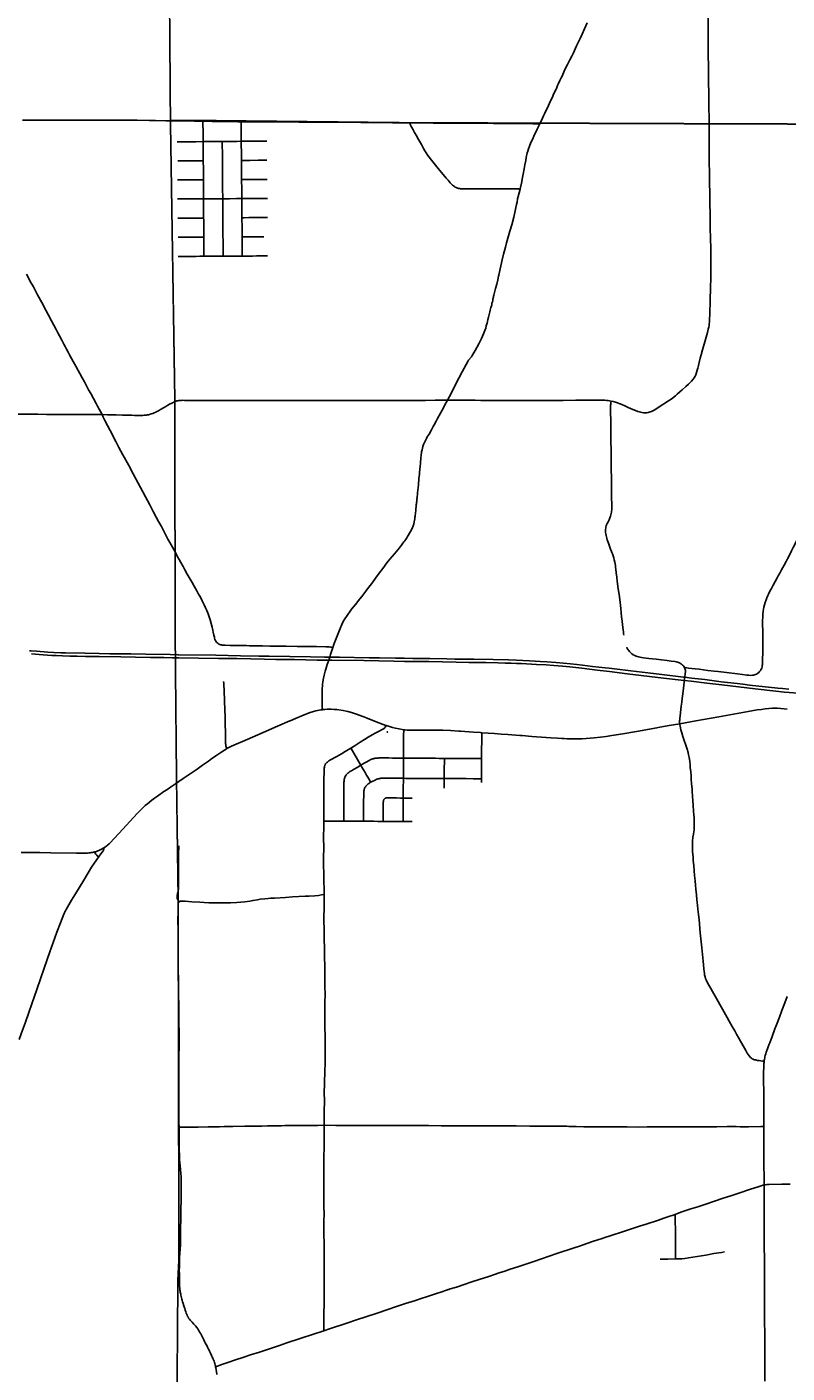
# Model space of a CAD drawing. Header units: feet. Extents: x 2113747 to 2516209, y 960708 to 1356798.
# Tile 74 of 92: x 2296181 to 2310104, y 1172433 to 1197083. Entities that reach past the tile are written whole.
import ezdxf

# ---------------------------------------------------------------- set-up
doc = ezdxf.new("R2010")
doc.units = ezdxf.units.FT
doc.header["$LTSCALE"] = 20
doc.header["$MEASUREMENT"] = 0
doc.linetypes.add('OhDOT_USTN3', pattern=[0.22, 0.165, -0.055])
for name, color, linetype in [('GM_X_City_Street', 251, 'Continuous'), ('GM_X_County_Road', 3, 'Continuous'), ('GM_X_County_Subdivision', 251, 'Continuous'), ('GM_X_Interstate_Location', 251, 'Continuous'), ('GM_X_Interstate_Route', 1, 'Continuous'), ('GM_X_State_Route', 1, 'Continuous'), ('GM_X_Township', 251, 'OhDOT_USTN3'), ('GM_X_Township_Road', 4, 'Continuous'), ('GM_X_Township_Subdivision', 4, 'Continuous'), ('GM_X_Unincorporated_Location', 2, 'Continuous')]:
    doc.layers.add(name, color=color, linetype=linetype)
doc.styles.add('Styledgn030', font='dgn030.shx')

msp = doc.modelspace()

# ---------------------------------------------------------------- linework, layer by layer
at = {"layer": 'GM_X_City_Street', "flags": 128}
for points in [[(2296100, 1195375), (2296204, 1195374), (2296304, 1195374), (2296418, 1195374), (2296617, 1195374), (2296764, 1195374), (2296873, 1195374), (2296976, 1195374), (2297101, 1195375), (2297196, 1195375), (2297472, 1195375), (2297643, 1195375), (2297836, 1195375), (2297971, 1195375), (2298067, 1195374), (2298201, 1195373), (2298420, 1195370), (2298537, 1195369), (2298724, 1195366), (2298853, 1195365), (2298886, 1195364)], [(2297557, 1189983), (2297476, 1190137), (2297450, 1190185), (2297399, 1190278), (2297349, 1190371), (2297312, 1190439), (2297259, 1190536), (2297234, 1190582), (2297191, 1190660), (2297150, 1190734), (2297118, 1190791), (2297075, 1190869), (2297029, 1190954), (2296998, 1191011), (2296963, 1191078), (2296935, 1191129), (2296905, 1191185), (2296880, 1191231), (2296856, 1191276), (2296819, 1191344), (2296776, 1191426), (2296746, 1191482), (2296716, 1191540), (2296672, 1191624), (2296629, 1191704), (2296577, 1191802), (2296532, 1191886), (2296453, 1192039), (2296376, 1192180), (2296299, 1192321), (2296255, 1192403), (2296175, 1192553)], [(2297557, 1189983), (2297658, 1189982), (2297817, 1189978), (2297933, 1189975), (2297999, 1189973), (2298058, 1189972), (2298105, 1189971), (2298154, 1189970), (2298193, 1189969), (2298233, 1189969), (2298279, 1189969), (2298304, 1189970), (2298330, 1189972), (2298352, 1189973), (2298371, 1189976), (2298389, 1189978), (2298408, 1189982), (2298428, 1189987), (2298458, 1189996), (2298486, 1190006), (2298514, 1190018), (2298540, 1190030), (2298561, 1190041), (2298590, 1190056), (2298626, 1190076), (2298680, 1190108), (2298723, 1190134), (2298761, 1190157), (2298795, 1190176), (2298833, 1190196), (2298858, 1190208), (2298882, 1190219), (2298898, 1190225), (2298915, 1190232), (2298916, 1190232)], [(2293908, 1190015), (2293940, 1190014), (2294029, 1190014), (2294258, 1190013), (2294596, 1190010), (2294866, 1190008), (2295017, 1190006), (2295276, 1190003), (2295444, 1190001), (2295656, 1189998), (2295903, 1189995), (2296073, 1189992), (2296379, 1189989), (2296538, 1189988), (2296727, 1189987), (2296881, 1189985), (2297062, 1189984), (2297157, 1189983), (2297557, 1189983)], [(2297557, 1189983), (2297579, 1189939), (2297611, 1189877), (2297658, 1189784), (2297704, 1189694), (2297808, 1189494), (2297867, 1189382), (2297940, 1189245), (2298039, 1189063), (2298129, 1188898), (2298220, 1188730), (2298262, 1188651), (2298306, 1188567), (2298352, 1188480), (2298389, 1188411), (2298432, 1188332), (2298460, 1188280), (2298494, 1188212), (2298547, 1188107), (2298592, 1188024), (2298644, 1187934), (2298707, 1187816), (2298765, 1187706), (2298801, 1187640), (2298847, 1187555), (2298907, 1187445), (2298942, 1187380)], [(2297490, 1181881), (2297483, 1181892), (2297463, 1181916), (2297446, 1181935), (2297426, 1181957), (2297412, 1181974)], [(2297490, 1181881), (2297514, 1181917), (2297576, 1181998), (2297581, 1182006), (2297586, 1182013), (2297589, 1182023), (2297592, 1182031), (2297592, 1182040), (2297591, 1182049)], [(2296042, 1178543), (2296079, 1178647), (2296154, 1178857), (2296216, 1179037), (2296270, 1179192), (2296360, 1179456), (2296497, 1179849), (2296600, 1180144), (2296695, 1180403), (2296732, 1180504), (2296799, 1180679), (2296860, 1180835), (2296869, 1180858), (2296878, 1180877), (2296889, 1180900), (2296900, 1180921), (2296923, 1180963), (2296995, 1181090), (2297087, 1181242), (2297204, 1181428), (2297304, 1181594), (2297367, 1181697), (2297460, 1181837), (2297490, 1181881)]]:
    msp.add_lwpolyline(points, dxfattribs=at)
at = {"layer": 'GM_X_County_Road', "flags": 128}
for points in [[(2305575, 1195307), (2305624, 1195410), (2305645, 1195455), (2305669, 1195505), (2305692, 1195556), (2305715, 1195603), (2305734, 1195645), (2305773, 1195728), (2305794, 1195772), (2305814, 1195817), (2305822, 1195835), (2305834, 1195866), (2305872, 1195945), (2305878, 1195957), (2305902, 1196011), (2305913, 1196034), (2305944, 1196100), (2305967, 1196151), (2305982, 1196183), (2306022, 1196270), (2306054, 1196338), (2306083, 1196397), (2306125, 1196478), (2306159, 1196546), (2306190, 1196610), (2306249, 1196735), (2306323, 1196885), (2306352, 1196948), (2306396, 1197047), (2306442, 1197159)], [(2298886, 1195364), (2298906, 1195364), (2299248, 1195359), (2299379, 1195357), (2299406, 1195356)], [(2299406, 1195356), (2299576, 1195353), (2299668, 1195352), (2299768, 1195351), (2300042, 1195348), (2300106, 1195347)], [(2300106, 1195347), (2300294, 1195346), (2300398, 1195344), (2300493, 1195343), (2300645, 1195343), (2300881, 1195342), (2301159, 1195341), (2301307, 1195340), (2301455, 1195339), (2301596, 1195339), (2301768, 1195338), (2301915, 1195338), (2302108, 1195337), (2302299, 1195335), (2302444, 1195333), (2302647, 1195331), (2302879, 1195328), (2303188, 1195326), (2303196, 1195326)], [(2303196, 1195326), (2303356, 1195325), (2303621, 1195323), (2303828, 1195321), (2304036, 1195320), (2304462, 1195319), (2304727, 1195317), (2304897, 1195316), (2305106, 1195315), (2305448, 1195309), (2305575, 1195307)], [(2305213, 1194110), (2305216, 1194121), (2305237, 1194219), (2305258, 1194323), (2305272, 1194389), (2305290, 1194484), (2305297, 1194524), (2305303, 1194555), (2305317, 1194639), (2305327, 1194691), (2305332, 1194721), (2305338, 1194749), (2305345, 1194778), (2305353, 1194806), (2305367, 1194850), (2305378, 1194881), (2305392, 1194915), (2305406, 1194946), (2305426, 1194993), (2305446, 1195034), (2305468, 1195082), (2305529, 1195209), (2305575, 1195307)], [(2303882, 1190247), (2303919, 1190317), (2304000, 1190470), (2304058, 1190584), (2304091, 1190649), (2304153, 1190768), (2304262, 1190967), (2304270, 1190981), (2304315, 1191033), (2304323, 1191040), (2304339, 1191068), (2304391, 1191158), (2304459, 1191281), (2304506, 1191375), (2304546, 1191461), (2304569, 1191522), (2304584, 1191569), (2304595, 1191610), (2304599, 1191625), (2304608, 1191656), (2304617, 1191691), (2304625, 1191725), (2304628, 1191737), (2304632, 1191752), (2304636, 1191771), (2304641, 1191790), (2304647, 1191815), (2304653, 1191840), (2304659, 1191866), (2304667, 1191894), (2304674, 1191922), (2304680, 1191948), (2304692, 1191977), (2304694, 1191990), (2304697, 1191999), (2304698, 1192020), (2304699, 1192023), (2304704, 1192034), (2304707, 1192043), (2304708, 1192048), (2304711, 1192057), (2304713, 1192062), (2304713, 1192074), (2304713, 1192080), (2304715, 1192090), (2304717, 1192102), (2304721, 1192117), (2304723, 1192123), (2304727, 1192135), (2304730, 1192150), (2304736, 1192172), (2304766, 1192296), (2304786, 1192375), (2304805, 1192451), (2304820, 1192521), (2304824, 1192540), (2304849, 1192655), (2304887, 1192821), (2304910, 1192924), (2304944, 1193051), (2304965, 1193130), (2304989, 1193215), (2305027, 1193340), (2305061, 1193462), (2305098, 1193600), (2305125, 1193714), (2305138, 1193778), (2305148, 1193829), (2305158, 1193874), (2305169, 1193932), (2305179, 1193980), (2305213, 1194110)], [(2301786, 1185718), (2301811, 1185793), (2301868, 1185947), (2301917, 1186069), (2301947, 1186138), (2301976, 1186197), (2302002, 1186243), (2302032, 1186290), (2302128, 1186420), (2302165, 1186466), (2302197, 1186508), (2302280, 1186610), (2302316, 1186656), (2302387, 1186750), (2302403, 1186771), (2302443, 1186823), (2302493, 1186888), (2302509, 1186909), (2302568, 1186991), (2302595, 1187029), (2302657, 1187114), (2302675, 1187137), (2302716, 1187193), (2302755, 1187245), (2302800, 1187302), (2302827, 1187335), (2302912, 1187435), (2303003, 1187547), (2303053, 1187612), (2303087, 1187656), (2303101, 1187674), (2303137, 1187725), (2303146, 1187738), (2303153, 1187750), (2303166, 1187772), (2303191, 1187814), (2303226, 1187873), (2303246, 1187918), (2303251, 1187930), (2303256, 1187945), (2303262, 1187967), (2303266, 1187980), (2303276, 1188021), (2303284, 1188076), (2303286, 1188092), (2303288, 1188108), (2303291, 1188124), (2303293, 1188143), (2303296, 1188166), (2303299, 1188191), (2303302, 1188217), (2303303, 1188233), (2303304, 1188243), (2303307, 1188266), (2303310, 1188295), (2303313, 1188331), (2303316, 1188353), (2303318, 1188376), (2303320, 1188393), (2303320, 1188396), (2303322, 1188418), (2303324, 1188441), (2303326, 1188453), (2303337, 1188554), (2303351, 1188697), (2303361, 1188815), (2303369, 1188893), (2303373, 1188929), (2303377, 1188972), (2303384, 1189050), (2303387, 1189079), (2303390, 1189118), (2303394, 1189174), (2303398, 1189200), (2303402, 1189233), (2303411, 1189301), (2303418, 1189340), (2303426, 1189372), (2303433, 1189401), (2303445, 1189435), (2303456, 1189460), (2303475, 1189498), (2303501, 1189548), (2303515, 1189574), (2303528, 1189600), (2303546, 1189627), (2303591, 1189707), (2303612, 1189744), (2303625, 1189767), (2303642, 1189799), (2303676, 1189862), (2303703, 1189911), (2303756, 1190009), (2303785, 1190064), (2303796, 1190084), (2303824, 1190137), (2303831, 1190149)], [(2303831, 1190149), (2303882, 1190247)], [(2301587, 1184581), (2301588, 1184633), (2301588, 1184695), (2301587, 1184730), (2301589, 1184848), (2301590, 1184902), (2301591, 1184947), (2301596, 1185042), (2301600, 1185088), (2301612, 1185157), (2301625, 1185215), (2301638, 1185262), (2301644, 1185284), (2301651, 1185306), (2301656, 1185325), (2301683, 1185410), (2301693, 1185438), (2301709, 1185487), (2301709, 1185488), (2301727, 1185544), (2301728, 1185544), (2301743, 1185590), (2301750, 1185612), (2301786, 1185718)], [(2309684, 1178144), (2309651, 1178146), (2309624, 1178150), (2309590, 1178154), (2309565, 1178158), (2309545, 1178161), (2309523, 1178166), (2309504, 1178171), (2309482, 1178179), (2309464, 1178188), (2309451, 1178197), (2309433, 1178213), (2309411, 1178240), (2309392, 1178267), (2309375, 1178294), (2309350, 1178339), (2309252, 1178509), (2309219, 1178568), (2309179, 1178638), (2309145, 1178699), (2309100, 1178778), (2309046, 1178874), (2309005, 1178947), (2308923, 1179095), (2308874, 1179184), (2308812, 1179292), (2308763, 1179378), (2308737, 1179422), (2308705, 1179476), (2308654, 1179568), (2308621, 1179634), (2308610, 1179661), (2308602, 1179690), (2308594, 1179725), (2308589, 1179753), (2308585, 1179785), (2308580, 1179834), (2308572, 1179910), (2308565, 1179975), (2308552, 1180095), (2308541, 1180221), (2308515, 1180494), (2308508, 1180572), (2308499, 1180660), (2308491, 1180736), (2308481, 1180831), (2308472, 1180927), (2308464, 1181003), (2308454, 1181096), (2308444, 1181191), (2308434, 1181292), (2308427, 1181366), (2308419, 1181449), (2308411, 1181544), (2308403, 1181628), (2308395, 1181725), (2308387, 1181820), (2308381, 1181881), (2308374, 1181981), (2308371, 1182045), (2308369, 1182102), (2308370, 1182145), (2308371, 1182181), (2308373, 1182198), (2308376, 1182223), (2308379, 1182248), (2308388, 1182301), (2308397, 1182349), (2308400, 1182374), (2308402, 1182403), (2308403, 1182431), (2308404, 1182468), (2308404, 1182505), (2308403, 1182543), (2308400, 1182602), (2308397, 1182658), (2308392, 1182719), (2308384, 1182837), (2308379, 1182908), (2308373, 1183002), (2308367, 1183077), (2308364, 1183126), (2308356, 1183226), (2308350, 1183301), (2308345, 1183364), (2308339, 1183446), (2308332, 1183517), (2308327, 1183572), (2308320, 1183632), (2308315, 1183672), (2308309, 1183705), (2308300, 1183751), (2308292, 1183795), (2308286, 1183818), (2308279, 1183841), (2308266, 1183879), (2308242, 1183947), (2308224, 1184000), (2308195, 1184089), (2308175, 1184155), (2308161, 1184212), (2308146, 1184277), (2308141, 1184301), (2308137, 1184323)], [(2301617, 1182541), (2301619, 1182668), (2301619, 1182753), (2301619, 1182847), (2301619, 1182973), (2301619, 1183075), (2301620, 1183164), (2301621, 1183302), (2301624, 1183443), (2301628, 1183509), (2301630, 1183526), (2301633, 1183544), (2301635, 1183554), (2301638, 1183562), (2301641, 1183571), (2301646, 1183579), (2301653, 1183591)], [(2301624, 1181197), (2301623, 1181262), (2301618, 1181473), (2301617, 1181588), (2301616, 1181723), (2301615, 1181815), (2301615, 1181884), (2301618, 1182041), (2301615, 1182250), (2301617, 1182438), (2301617, 1182541)], [(2301627, 1176970), (2301626, 1176990), (2301626, 1177042), (2301627, 1177206), (2301629, 1177433), (2301628, 1177560), (2301628, 1177616), (2301630, 1177681), (2301632, 1177797), (2301636, 1177915), (2301640, 1178022), (2301641, 1178048), (2301642, 1178097), (2301645, 1178294), (2301645, 1178399), (2301645, 1178539), (2301642, 1178630), (2301638, 1178739), (2301637, 1178873), (2301636, 1178982), (2301636, 1179090), (2301639, 1179234), (2301641, 1179352), (2301639, 1179523), (2301636, 1179779), (2301634, 1180153), (2301627, 1180441), (2301623, 1180573), (2301622, 1180704), (2301622, 1180806), (2301623, 1180923), (2301624, 1181031), (2301624, 1181197)], [(2309684, 1178144), (2309687, 1178162), (2309690, 1178183), (2309694, 1178206), (2309698, 1178226), (2309704, 1178248), (2309713, 1178279), (2309723, 1178308), (2309734, 1178340), (2309745, 1178372), (2309759, 1178409), (2309775, 1178454), (2309786, 1178483), (2309830, 1178598), (2309881, 1178734), (2309910, 1178809), (2309963, 1178948), (2310011, 1179074), (2310063, 1179210), (2310107, 1179328)], [(2309676, 1177481), (2309676, 1177605), (2309675, 1177767), (2309675, 1177870), (2309675, 1177920), (2309675, 1177971), (2309676, 1178006), (2309677, 1178045), (2309678, 1178073), (2309680, 1178099), (2309682, 1178120), (2309684, 1178144)], [(2309678, 1176949), (2309678, 1177145), (2309677, 1177375), (2309676, 1177479), (2309676, 1177481)], [(2301620, 1173208), (2301620, 1173271), (2301622, 1173530), (2301625, 1173694), (2301626, 1173818), (2301626, 1173996), (2301627, 1174068), (2301627, 1174294), (2301628, 1174432), (2301627, 1174547), (2301625, 1174767), (2301624, 1174819), (2301622, 1174967), (2301621, 1175049), (2301621, 1175196), (2301624, 1175369), (2301622, 1175458), (2301622, 1175566), (2301622, 1175661), (2301621, 1175760), (2301620, 1175868), (2301619, 1176006), (2301618, 1176088), (2301617, 1176170), (2301619, 1176328), (2301621, 1176360), (2301622, 1176419), (2301624, 1176540), (2301625, 1176613), (2301628, 1176822), (2301628, 1176852), (2301627, 1176963), (2301627, 1176970)], [(2309683, 1175876), (2309682, 1176004), (2309681, 1176258), (2309680, 1176448), (2309679, 1176752), (2309678, 1176877), (2309678, 1176949)], [(2308055, 1175339), (2308096, 1175354), (2308179, 1175383), (2308344, 1175439), (2308467, 1175479), (2308596, 1175522), (2308772, 1175580), (2308934, 1175635), (2309071, 1175680), (2309221, 1175728), (2309433, 1175798), (2309573, 1175845), (2309631, 1175863), (2309662, 1175871), (2309683, 1175876)], [(2309683, 1175876), (2309705, 1175880), (2309734, 1175884), (2309768, 1175886), (2310008, 1175894), (2310159, 1175895)], [(2309699, 1172283), (2309698, 1172461), (2309697, 1172590), (2309695, 1172750), (2309694, 1172927), (2309694, 1173070), (2309693, 1173466), (2309693, 1173610), (2309692, 1173898), (2309690, 1174151), (2309689, 1174322), (2309688, 1174509), (2309687, 1174772), (2309686, 1174919), (2309685, 1175109), (2309685, 1175232), (2309684, 1175349), (2309684, 1175513), (2309683, 1175745), (2309683, 1175876)], [(2301620, 1173208), (2301723, 1173242), (2302038, 1173347), (2302215, 1173407), (2302576, 1173527), (2302807, 1173603), (2302916, 1173640), (2303115, 1173706), (2303174, 1173726), (2303296, 1173765), (2303402, 1173799), (2303521, 1173838), (2303701, 1173897), (2303745, 1173911), (2303887, 1173958), (2303897, 1173962), (2303909, 1173965), (2303934, 1173973), (2303965, 1173983), (2303974, 1173986), (2304004, 1173995), (2304067, 1174015), (2304188, 1174055), (2304332, 1174102), (2304465, 1174146), (2304639, 1174204), (2304745, 1174239), (2304832, 1174268), (2304936, 1174301), (2305035, 1174334), (2305172, 1174379), (2305303, 1174424), (2305467, 1174479), (2305607, 1174526), (2305887, 1174620), (2306202, 1174724), (2306301, 1174759), (2306372, 1174784), (2306456, 1174812), (2306543, 1174841), (2306637, 1174871), (2306715, 1174896), (2306783, 1174919), (2306848, 1174942), (2306957, 1174978), (2307034, 1175004), (2307109, 1175028), (2307254, 1175072), (2307400, 1175121), (2307525, 1175162), (2307749, 1175236), (2307848, 1175268), (2307920, 1175293), (2308055, 1175339)], [(2299636, 1172546), (2299670, 1172560), (2299734, 1172583), (2299863, 1172627), (2300001, 1172674), (2300134, 1172719), (2300277, 1172765), (2300443, 1172818), (2300533, 1172849), (2300810, 1172940), (2300944, 1172985), (2301184, 1173065), (2301446, 1173150), (2301564, 1173190), (2301620, 1173208)]]:
    msp.add_lwpolyline(points, dxfattribs=at)
at = {"layer": 'GM_X_County_Subdivision', "flags": 128}
for points in [[(2299409, 1194983), (2299408, 1195129), (2299406, 1195345), (2299406, 1195356)], [(2300108, 1194988), (2300107, 1195027), (2300107, 1195138), (2300106, 1195219), (2300106, 1195333), (2300106, 1195347)], [(2298932, 1194980), (2298961, 1194980), (2299063, 1194980), (2299151, 1194981), (2299276, 1194981), (2299409, 1194983)], [(2299409, 1194983), (2299450, 1194984), (2299511, 1194985), (2299642, 1194986), (2299760, 1194985)], [(2299412, 1194632), (2299412, 1194731), (2299411, 1194848), (2299409, 1194934), (2299409, 1194983)], [(2299760, 1194985), (2299847, 1194986), (2299933, 1194987), (2300027, 1194987), (2300108, 1194988)], [(2299769, 1193938), (2299768, 1193984), (2299766, 1194091), (2299765, 1194197), (2299764, 1194299), (2299763, 1194404), (2299761, 1194782), (2299760, 1194907), (2299760, 1194985)], [(2300108, 1194988), (2300154, 1194990), (2300245, 1194991), (2300305, 1194991), (2300397, 1194992), (2300458, 1194993), (2300575, 1194993)], [(2300111, 1194638), (2300110, 1194750), (2300108, 1194957), (2300108, 1194988)], [(2298943, 1194630), (2299053, 1194630), (2299331, 1194632), (2299406, 1194632), (2299412, 1194632)], [(2299413, 1194282), (2299413, 1194324), (2299413, 1194478), (2299412, 1194632)], [(2300111, 1194638), (2300119, 1194638), (2300166, 1194639), (2300264, 1194639), (2300418, 1194641), (2300519, 1194642), (2300576, 1194642)], [(2300114, 1194290), (2300113, 1194362), (2300112, 1194502), (2300111, 1194638)], [(2300114, 1194290), (2300121, 1194290), (2300212, 1194291), (2300379, 1194291), (2300522, 1194291), (2300583, 1194291)], [(2300117, 1193940), (2300116, 1194048), (2300115, 1194150), (2300114, 1194248), (2300114, 1194290)], [(2298942, 1194280), (2298995, 1194281), (2299060, 1194281), (2299230, 1194282), (2299330, 1194282), (2299405, 1194282), (2299413, 1194282)], [(2299415, 1193936), (2299415, 1193975), (2299414, 1194130), (2299413, 1194282)], [(2298939, 1193932), (2299022, 1193932), (2299121, 1193933), (2299285, 1193934), (2299364, 1193935), (2299415, 1193936)], [(2299415, 1193936), (2299466, 1193936), (2299538, 1193936), (2299682, 1193937), (2299769, 1193938)], [(2299418, 1193583), (2299418, 1193647), (2299416, 1193808), (2299415, 1193936)], [(2299769, 1193938), (2299800, 1193938), (2299890, 1193938), (2300018, 1193939), (2300117, 1193940)], [(2299775, 1192887), (2299775, 1192918), (2299774, 1193031), (2299773, 1193141), (2299772, 1193290), (2299770, 1193634), (2299769, 1193865), (2299769, 1193938)], [(2300117, 1193940), (2300165, 1193940), (2300271, 1193940), (2300389, 1193941), (2300519, 1193941), (2300585, 1193942)], [(2300120, 1193590), (2300119, 1193613), (2300119, 1193647), (2300119, 1193713), (2300118, 1193799), (2300118, 1193906), (2300117, 1193940)], [(2298948, 1193581), (2298987, 1193581), (2299060, 1193582), (2299179, 1193582), (2299280, 1193583), (2299380, 1193583), (2299410, 1193583), (2299418, 1193583)], [(2299421, 1193234), (2299421, 1193285), (2299420, 1193371), (2299419, 1193558), (2299418, 1193583)], [(2300120, 1193590), (2300127, 1193590), (2300162, 1193590), (2300244, 1193591), (2300367, 1193592), (2300504, 1193593), (2300589, 1193593)], [(2300123, 1193239), (2300123, 1193285), (2300122, 1193405), (2300120, 1193590)], [(2298949, 1193231), (2298988, 1193231), (2299095, 1193232), (2299193, 1193232), (2299295, 1193233), (2299365, 1193233), (2299421, 1193234)], [(2299423, 1192884), (2299423, 1192891), (2299422, 1193118), (2299421, 1193234)], [(2300123, 1193239), (2300128, 1193239), (2300187, 1193240), (2300279, 1193240), (2300401, 1193241), (2300478, 1193241), (2300519, 1193241)], [(2300125, 1192886), (2300125, 1192903), (2300124, 1193013), (2300123, 1193139), (2300123, 1193239)], [(2298951, 1192879), (2299026, 1192879), (2299158, 1192881), (2299279, 1192882), (2299351, 1192883), (2299423, 1192884)], [(2299423, 1192884), (2299490, 1192884), (2299701, 1192886), (2299775, 1192887)], [(2299775, 1192887), (2299825, 1192887), (2299927, 1192887), (2300059, 1192886), (2300125, 1192886)], [(2300125, 1192886), (2300167, 1192887), (2300235, 1192887), (2300315, 1192888), (2300389, 1192889), (2300454, 1192890), (2300517, 1192891), (2300587, 1192891)]]:
    msp.add_lwpolyline(points, dxfattribs=at)
at = {"layer": 'GM_X_Interstate_Route', "flags": 128}
for points in [[(2296228, 1185660), (2296258, 1185657), (2296355, 1185650), (2296564, 1185635), (2296676, 1185628), (2296801, 1185622), (2296889, 1185621), (2297241, 1185615), (2297506, 1185610), (2297703, 1185606), (2298085, 1185601), (2298362, 1185596), (2298808, 1185590), (2298943, 1185588), (2298955, 1185588), (2299641, 1185576), (2300095, 1185569), (2300432, 1185563), (2300618, 1185560), (2301376, 1185549), (2301633, 1185545), (2301728, 1185544), (2301908, 1185541), (2302450, 1185533), (2302637, 1185530), (2302932, 1185525), (2303092, 1185523), (2303251, 1185520), (2303558, 1185515), (2303875, 1185510), (2304018, 1185508), (2304369, 1185503), (2304718, 1185497), (2305003, 1185491), (2305146, 1185487), (2305267, 1185481), (2305386, 1185476), (2305488, 1185469), (2305582, 1185464), (2305702, 1185456), (2305867, 1185443), (2306009, 1185431), (2306137, 1185419), (2306251, 1185407), (2306358, 1185395), (2306542, 1185374), (2306774, 1185346), (2306848, 1185338), (2306944, 1185326), (2307244, 1185291), (2307553, 1185255), (2307808, 1185223), (2308205, 1185177), (2308230, 1185174), (2308354, 1185160), (2308595, 1185131), (2308899, 1185093), (2309192, 1185058), (2309295, 1185045), (2309414, 1185031), (2309584, 1185011), (2309764, 1184992), (2309934, 1184974), (2310023, 1184966), (2310137, 1184955)], [(2296265, 1185601), (2296480, 1185586), (2296639, 1185575), (2296718, 1185571), (2296833, 1185567), (2296968, 1185561), (2297102, 1185558), (2297257, 1185555), (2297384, 1185554), (2297502, 1185552), (2297903, 1185547), (2298169, 1185542), (2298445, 1185538), (2298690, 1185534), (2298839, 1185532), (2298955, 1185530)], [(2298955, 1185530), (2299322, 1185524), (2299688, 1185519), (2300024, 1185515), (2300282, 1185510), (2300530, 1185505), (2300738, 1185502), (2301082, 1185497), (2301290, 1185494), (2301497, 1185490), (2301709, 1185487), (2301763, 1185487), (2302351, 1185479), (2302904, 1185467), (2303096, 1185465), (2303350, 1185462), (2303542, 1185460), (2304046, 1185451), (2304278, 1185447), (2304587, 1185442), (2304809, 1185439), (2304941, 1185435), (2305053, 1185432), (2305146, 1185429), (2305241, 1185425), (2305515, 1185410), (2305693, 1185399), (2305832, 1185388), (2305988, 1185376), (2306128, 1185364), (2306344, 1185342), (2306623, 1185307), (2306854, 1185281), (2307178, 1185240), (2307841, 1185160), (2308222, 1185115), (2308347, 1185100), (2308637, 1185066), (2308906, 1185035), (2309521, 1184962), (2309898, 1184921), (2310055, 1184904), (2310308, 1184885)]]:
    msp.add_lwpolyline(points, dxfattribs=at)
at = {"layer": 'GM_X_State_Route', "flags": 128}
for points in [[(2299046, 1183321), (2299134, 1183380), (2299297, 1183492), (2299399, 1183563), (2299509, 1183641), (2299538, 1183661), (2299570, 1183684), (2299597, 1183703), (2299640, 1183733), (2299694, 1183771), (2299750, 1183810), (2299800, 1183842), (2299828, 1183859), (2299845, 1183868), (2299866, 1183880), (2299928, 1183910), (2300214, 1184035), (2300506, 1184160), (2300771, 1184277), (2300996, 1184375), (2301000, 1184377), (2301101, 1184422), (2301216, 1184470), (2301287, 1184497), (2301371, 1184527), (2301429, 1184545), (2301476, 1184558), (2301532, 1184571), (2301569, 1184578), (2301587, 1184581), (2301601, 1184583), (2301640, 1184586), (2301683, 1184588), (2301752, 1184588), (2301806, 1184587), (2301855, 1184585), (2301893, 1184580), (2301971, 1184566), (2302026, 1184554), (2302058, 1184546), (2302124, 1184527), (2302202, 1184502), (2302351, 1184448), (2302415, 1184424), (2302580, 1184360), (2302755, 1184294), (2302762, 1184291), (2302820, 1184272), (2302876, 1184255), (2302930, 1184241), (2302998, 1184227), (2303056, 1184217), (2303082, 1184214), (2303108, 1184211), (2303143, 1184207), (2303195, 1184205), (2303274, 1184204), (2303353, 1184206), (2303533, 1184208), (2303563, 1184207), (2303648, 1184207), (2303756, 1184206), (2303802, 1184204), (2303937, 1184198), (2304094, 1184189), (2304121, 1184187), (2304363, 1184170), (2304487, 1184162), (2304515, 1184159), (2304746, 1184143), (2304867, 1184135), (2304987, 1184126), (2305208, 1184108), (2305252, 1184105), (2305432, 1184089), (2305692, 1184070), (2305776, 1184065), (2305900, 1184058), (2305979, 1184054), (2306022, 1184051), (2306077, 1184049), (2306126, 1184047), (2306241, 1184045), (2306310, 1184046), (2306352, 1184047), (2306427, 1184052), (2306568, 1184065), (2306685, 1184076), (2306792, 1184090), (2306893, 1184106), (2307097, 1184140), (2307349, 1184184), (2307716, 1184249), (2307772, 1184259), (2307943, 1184290), (2308137, 1184323), (2308435, 1184376), (2308852, 1184449), (2309391, 1184545), (2309558, 1184575), (2309633, 1184587), (2309701, 1184595), (2309770, 1184602), (2309839, 1184606), (2309888, 1184607), (2309931, 1184606), (2309990, 1184602), (2310049, 1184596), (2310108, 1184588)], [(2296076, 1181966), (2296420, 1181964), (2296620, 1181961), (2297089, 1181954), (2297190, 1181953), (2297266, 1181954), (2297291, 1181955), (2297318, 1181957), (2297342, 1181960), (2297361, 1181963), (2297381, 1181966), (2297400, 1181971), (2297412, 1181974), (2297418, 1181975), (2297436, 1181980), (2297453, 1181985), (2297467, 1181991), (2297483, 1181997), (2297497, 1182004), (2297562, 1182035), (2297591, 1182049), (2297622, 1182072), (2297643, 1182087), (2297660, 1182102), (2297686, 1182126), (2297704, 1182144), (2297938, 1182394), (2298203, 1182680), (2298285, 1182765), (2298321, 1182800), (2298350, 1182826), (2298387, 1182858), (2298469, 1182924), (2298517, 1182960), (2298573, 1183000), (2298692, 1183082), (2298741, 1183115), (2298809, 1183161), (2298904, 1183225), (2298963, 1183264)], [(2298963, 1183264), (2299046, 1183321)]]:
    msp.add_lwpolyline(points, dxfattribs=at)
at = {"layer": 'GM_X_Township', "flags": 128}
for points in [[(2298613, 1221605), (2299175, 1221609), (2303374, 1221676), (2308426, 1221766), (2313088, 1221841), (2315600, 1221874), (2319071, 1221920), (2326584, 1222061), (2327982, 1222076), (2327993, 1220659), (2328082, 1214984), (2328088, 1208595), (2328116, 1204996), (2328164, 1198937), (2328172, 1197915), (2328175, 1195267), (2323786, 1195265), (2322464, 1195265), (2318542, 1195278), (2313388, 1195295), (2308630, 1195310), (2305509, 1195321), (2303165, 1195328), (2300042, 1195362), (2299324, 1195370), (2298810, 1195371), (2298781, 1199199), (2298741, 1204470), (2298731, 1210552), (2298731, 1210570), (2298734, 1210676), (2298677, 1215520), (2298674, 1215932), (2298639, 1217955), (2298613, 1221605)], [(2298810, 1195371), (2299324, 1195370), (2300042, 1195362), (2303165, 1195328), (2305509, 1195321), (2308630, 1195310), (2313388, 1195295), (2318542, 1195278), (2322464, 1195265), (2323786, 1195265), (2328175, 1195267), (2328208, 1193015), (2328270, 1188810), (2328244, 1184236), (2328256, 1182375), (2328360, 1174455), (2328407, 1169148), (2328408, 1168989), (2328233, 1168990), (2325683, 1169008), (2325637, 1169002), (2325525, 1169000), (2322515, 1168974), (2318230, 1168931), (2313731, 1168875), (2311770, 1168875), (2309530, 1168867), (2299914, 1168806), (2299326, 1168799), (2298939, 1168800), (2298913, 1169575), (2298946, 1174138), (2298965, 1174519), (2298960, 1176942), (2298952, 1181068), (2298922, 1183254), (2298900, 1185554), (2298894, 1187465), (2298891, 1190227), (2298810, 1195371)]]:
    msp.add_lwpolyline(points, dxfattribs=at)
at = {"layer": 'GM_X_Township_Road', "flags": 128}
for points in [[(2308675, 1195310), (2308675, 1195363), (2308675, 1195447), (2308673, 1195569), (2308670, 1195767), (2308669, 1195876), (2308666, 1196063), (2308663, 1196336), (2308660, 1196595), (2308658, 1196736), (2308657, 1196852), (2308657, 1197002), (2308656, 1197177), (2308655, 1197350), (2308654, 1197477), (2308653, 1197602), (2308652, 1197754), (2308651, 1197874), (2308649, 1198009), (2308649, 1198157), (2308647, 1198373), (2308647, 1198465), (2308645, 1198666), (2308645, 1198677)], [(2303196, 1195326), (2303199, 1195314), (2303203, 1195301), (2303209, 1195285), (2303215, 1195270), (2303231, 1195240), (2303253, 1195199), (2303280, 1195149), (2303309, 1195098), (2303354, 1195021), (2303407, 1194927), (2303426, 1194894), (2303446, 1194858), (2303471, 1194816), (2303496, 1194776), (2303524, 1194730), (2303548, 1194697), (2303589, 1194644), (2303640, 1194579), (2303687, 1194521), (2303768, 1194421), (2303805, 1194378), (2303858, 1194316), (2303894, 1194274), (2303936, 1194225), (2303964, 1194198), (2303979, 1194184), (2303996, 1194171), (2304013, 1194159), (2304027, 1194151), (2304043, 1194143), (2304054, 1194138), (2304065, 1194133), (2304075, 1194129), (2304086, 1194126), (2304097, 1194123), (2304110, 1194122), (2304121, 1194121), (2304141, 1194120), (2304177, 1194119), (2304209, 1194119), (2304235, 1194118), (2304310, 1194117), (2304400, 1194116), (2304506, 1194116), (2304572, 1194116), (2304678, 1194116), (2304763, 1194116), (2304923, 1194116), (2304986, 1194116), (2305171, 1194116), (2305185, 1194116), (2305198, 1194114), (2305206, 1194112), (2305213, 1194110)], [(2308676, 1195226), (2308675, 1195310)], [(2306883, 1190232), (2306919, 1190223), (2306959, 1190212), (2306996, 1190200), (2307031, 1190187), (2307078, 1190168), (2307134, 1190143), (2307193, 1190117), (2307279, 1190079), (2307329, 1190058), (2307371, 1190043), (2307401, 1190034), (2307425, 1190028), (2307451, 1190022), (2307476, 1190019), (2307497, 1190017), (2307517, 1190017), (2307536, 1190019), (2307557, 1190022), (2307576, 1190026), (2307598, 1190033), (2307621, 1190043), (2307646, 1190055), (2307680, 1190074), (2307742, 1190112), (2307931, 1190234), (2307964, 1190257), (2308004, 1190286), (2308059, 1190330), (2308092, 1190359), (2308141, 1190401), (2308181, 1190437), (2308247, 1190498), (2308299, 1190544), (2308351, 1190596), (2308383, 1190635), (2308401, 1190660), (2308418, 1190687), (2308430, 1190713), (2308446, 1190757), (2308458, 1190799), (2308467, 1190837), (2308479, 1190882), (2308493, 1190939), (2308513, 1191016), (2308530, 1191078), (2308555, 1191168), (2308597, 1191314), (2308621, 1191399), (2308646, 1191490), (2308661, 1191547), (2308669, 1191586), (2308676, 1191624), (2308679, 1191649), (2308682, 1191680), (2308684, 1191736), (2308687, 1191810), (2308690, 1191895), (2308693, 1192008), (2308696, 1192118), (2308701, 1192266), (2308704, 1192348), (2308706, 1192443), (2308707, 1192508), (2308709, 1192587), (2308710, 1192655), (2308709, 1192790), (2308707, 1192911), (2308705, 1193023), (2308702, 1193206), (2308698, 1193404), (2308697, 1193484), (2308694, 1193658), (2308690, 1193850), (2308688, 1193951), (2308684, 1194314), (2308683, 1194432), (2308680, 1194590), (2308679, 1194764), (2308677, 1194923), (2308676, 1195035), (2308676, 1195139), (2308676, 1195226)], [(2298916, 1190232), (2298928, 1190235), (2298945, 1190239), (2298961, 1190241), (2298972, 1190243), (2298989, 1190244), (2299012, 1190245), (2299039, 1190246), (2299069, 1190245), (2299131, 1190244), (2299196, 1190244), (2299312, 1190243), (2299418, 1190242), (2299569, 1190242), (2299745, 1190242), (2299820, 1190242), (2299981, 1190243), (2300101, 1190244), (2300268, 1190244), (2300383, 1190244), (2300548, 1190245), (2300691, 1190245), (2300793, 1190245), (2300902, 1190244), (2301029, 1190244), (2301134, 1190243), (2301291, 1190243), (2301474, 1190242), (2301603, 1190242), (2301785, 1190242), (2301892, 1190243), (2301935, 1190243), (2302102, 1190243), (2302207, 1190243), (2302410, 1190243), (2302524, 1190243), (2302623, 1190243), (2302724, 1190243), (2302794, 1190243), (2302911, 1190243), (2303068, 1190244), (2303157, 1190244), (2303315, 1190245), (2303386, 1190245), (2303480, 1190245), (2303660, 1190246), (2303819, 1190246), (2303882, 1190247)], [(2303882, 1190247), (2303942, 1190249), (2304056, 1190249), (2304264, 1190247), (2304392, 1190246), (2304495, 1190245), (2304617, 1190245), (2304726, 1190244)], [(2304726, 1190244), (2304737, 1190244), (2304885, 1190244), (2305136, 1190244), (2305315, 1190245), (2305417, 1190245), (2305544, 1190245), (2305662, 1190245), (2305849, 1190245), (2306000, 1190245), (2306236, 1190246), (2306437, 1190248), (2306602, 1190249), (2306662, 1190248), (2306698, 1190248), (2306735, 1190248), (2306767, 1190247), (2306797, 1190245), (2306827, 1190241), (2306850, 1190238), (2306883, 1190232)], [(2307115, 1185945), (2307111, 1185971), (2307107, 1186004), (2307102, 1186044), (2307091, 1186132), (2307083, 1186203), (2307074, 1186281), (2307065, 1186359), (2307057, 1186433), (2307051, 1186489), (2307044, 1186549), (2307026, 1186688), (2307012, 1186794), (2306993, 1186934), (2306984, 1187008), (2306975, 1187085), (2306968, 1187152), (2306964, 1187184), (2306960, 1187219), (2306954, 1187251), (2306948, 1187282), (2306939, 1187324), (2306930, 1187360), (2306920, 1187395), (2306907, 1187432), (2306897, 1187460), (2306890, 1187480), (2306872, 1187523), (2306831, 1187632), (2306810, 1187692), (2306801, 1187723), (2306795, 1187745), (2306789, 1187770), (2306784, 1187803), (2306781, 1187825), (2306780, 1187850), (2306781, 1187881), (2306783, 1187907), (2306786, 1187925), (2306791, 1187947), (2306797, 1187965), (2306810, 1187993), (2306826, 1188022), (2306843, 1188059), (2306859, 1188095), (2306870, 1188125), (2306877, 1188146), (2306884, 1188173), (2306888, 1188197), (2306890, 1188217), (2306892, 1188239), (2306892, 1188260), (2306892, 1188299), (2306892, 1188334), (2306890, 1188474), (2306889, 1188556), (2306886, 1188743), (2306886, 1188843), (2306885, 1188958), (2306884, 1189111), (2306883, 1189186), (2306881, 1189343), (2306879, 1189484), (2306877, 1189582), (2306876, 1189686), (2306873, 1189877), (2306869, 1190029), (2306869, 1190075), (2306869, 1190105), (2306870, 1190137), (2306871, 1190159), (2306873, 1190177), (2306878, 1190204), (2306883, 1190232)], [(2309804, 1186780), (2309816, 1186802), (2309848, 1186861), (2309884, 1186926), (2309924, 1186997), (2309942, 1187030), (2309969, 1187078), (2310004, 1187141), (2310051, 1187225), (2310088, 1187294), (2310114, 1187342), (2310141, 1187396), (2310186, 1187488), (2310216, 1187548), (2310250, 1187618), (2310296, 1187710), (2310335, 1187786), (2310382, 1187875), (2310384, 1187881)], [(2298942, 1187380), (2298970, 1187329)], [(2298970, 1187329), (2299000, 1187275), (2299041, 1187201), (2299074, 1187142), (2299118, 1187063), (2299205, 1186908), (2299242, 1186843), (2299291, 1186758), (2299326, 1186696), (2299359, 1186639), (2299393, 1186574), (2299429, 1186501), (2299455, 1186443), (2299476, 1186394), (2299499, 1186336), (2299519, 1186281), (2299538, 1186225), (2299557, 1186159), (2299574, 1186094), (2299587, 1186036), (2299595, 1186001), (2299604, 1185947), (2299614, 1185907), (2299618, 1185889), (2299625, 1185867), (2299634, 1185849), (2299643, 1185834), (2299654, 1185820), (2299668, 1185804), (2299685, 1185790), (2299699, 1185781), (2299717, 1185774), (2299733, 1185768), (2299745, 1185766), (2299756, 1185764), (2299767, 1185762), (2299783, 1185762), (2299813, 1185761), (2299903, 1185759), (2300054, 1185756), (2300202, 1185753), (2300261, 1185752)], [(2308224, 1185353), (2308239, 1185351), (2308300, 1185343), (2308420, 1185329), (2308493, 1185320), (2308650, 1185301), (2308771, 1185286), (2308841, 1185278), (2308994, 1185260), (2309198, 1185235), (2309288, 1185224), (2309365, 1185215), (2309405, 1185211), (2309439, 1185209), (2309470, 1185211), (2309487, 1185212), (2309506, 1185217), (2309524, 1185223), (2309543, 1185232), (2309560, 1185243), (2309585, 1185263), (2309601, 1185281), (2309616, 1185300), (2309628, 1185321), (2309639, 1185342), (2309646, 1185365), (2309650, 1185388), (2309653, 1185407), (2309654, 1185433), (2309656, 1185463), (2309656, 1185522), (2309658, 1185605), (2309658, 1185681), (2309658, 1185734), (2309658, 1185863), (2309657, 1185992), (2309655, 1186172), (2309655, 1186227), (2309657, 1186263), (2309662, 1186332), (2309667, 1186382), (2309672, 1186420), (2309679, 1186456), (2309689, 1186499), (2309703, 1186546), (2309719, 1186593), (2309733, 1186629), (2309750, 1186669), (2309763, 1186697), (2309782, 1186738), (2309804, 1186780)], [(2300261, 1185752), (2300351, 1185751), (2300495, 1185748), (2300633, 1185746), (2300787, 1185744), (2300928, 1185742), (2301133, 1185739), (2301326, 1185736), (2301483, 1185735), (2301656, 1185732), (2301696, 1185732), (2301719, 1185731), (2301741, 1185728), (2301760, 1185724), (2301786, 1185718)], [(2308224, 1185353), (2308215, 1185369), (2308204, 1185384), (2308190, 1185398), (2308172, 1185415), (2308151, 1185428), (2308133, 1185438), (2308117, 1185446), (2308096, 1185453), (2308074, 1185458), (2308047, 1185463), (2307981, 1185472), (2307905, 1185481), (2307804, 1185493), (2307709, 1185504), (2307638, 1185513), (2307573, 1185520), (2307522, 1185525), (2307476, 1185531), (2307438, 1185536), (2307412, 1185540), (2307386, 1185546), (2307358, 1185555), (2307338, 1185562), (2307317, 1185570), (2307286, 1185588), (2307259, 1185606), (2307237, 1185625), (2307219, 1185644), (2307203, 1185663), (2307193, 1185678), (2307178, 1185703), (2307167, 1185725)], [(2308137, 1184323), (2308136, 1184355), (2308136, 1184376), (2308137, 1184394), (2308141, 1184429), (2308145, 1184461), (2308153, 1184530), (2308166, 1184648), (2308175, 1184721), (2308182, 1184784), (2308192, 1184868), (2308205, 1184977), (2308219, 1185086), (2308222, 1185115), (2308229, 1185169), (2308230, 1185174), (2308237, 1185236), (2308241, 1185278), (2308241, 1185298), (2308238, 1185317), (2308233, 1185334), (2308225, 1185351), (2308224, 1185353)], [(2299845, 1183868), (2299839, 1183882), (2299831, 1183898), (2299827, 1183913), (2299824, 1183928), (2299822, 1183945), (2299821, 1183964), (2299821, 1183986), (2299821, 1184008), (2299820, 1184032), (2299819, 1184061), (2299818, 1184089), (2299817, 1184122), (2299816, 1184197), (2299814, 1184277), (2299812, 1184355), (2299811, 1184423), (2299810, 1184475), (2299808, 1184551), (2299806, 1184607), (2299803, 1184714), (2299802, 1184763), (2299800, 1184809), (2299797, 1184866), (2299795, 1184913), (2299792, 1184968), (2299790, 1184997), (2299788, 1185031), (2299785, 1185066), (2299782, 1185097)], [(2302116, 1183879), (2302174, 1183915), (2302288, 1183986), (2302363, 1184034), (2302432, 1184077), (2302503, 1184118), (2302569, 1184155), (2302633, 1184189), (2302677, 1184212), (2302712, 1184232), (2302723, 1184239), (2302733, 1184248), (2302740, 1184257), (2302745, 1184263), (2302754, 1184279), (2302762, 1184291)], [(2301653, 1183591), (2301662, 1183602), (2301673, 1183612), (2301686, 1183622), (2301698, 1183632), (2301714, 1183643), (2301732, 1183654), (2301857, 1183723), (2301944, 1183774), (2302009, 1183813), (2302116, 1183879)], [(2298972, 1181064), (2298965, 1181073), (2298956, 1181083), (2298951, 1181090), (2298947, 1181098), (2298943, 1181106), (2298941, 1181112), (2298936, 1181125), (2298934, 1181134), (2298933, 1181142), (2298933, 1181149), (2298933, 1181155), (2298935, 1181171), (2298936, 1181187), (2298938, 1181197), (2298940, 1181212), (2298944, 1181233), (2298949, 1181260), (2298952, 1181273), (2298954, 1181284), (2298956, 1181300), (2298958, 1181315), (2298959, 1181333), (2298960, 1181359), (2298960, 1181393), (2298960, 1181425), (2298960, 1181540), (2298959, 1181636), (2298959, 1181684), (2298959, 1181744), (2298960, 1181907), (2298960, 1181956), (2298960, 1181992), (2298961, 1182035), (2298962, 1182087)], [(2298967, 1176937), (2298965, 1177013), (2298964, 1177098), (2298964, 1177225), (2298964, 1177284), (2298964, 1177375), (2298963, 1177448), (2298963, 1177498), (2298962, 1177634), (2298962, 1177736), (2298963, 1177874), (2298964, 1177996), (2298964, 1178045), (2298965, 1178137), (2298965, 1178218), (2298966, 1178270), (2298967, 1178384), (2298968, 1178499), (2298968, 1178571), (2298968, 1178696), (2298966, 1178823), (2298965, 1178865), (2298965, 1178969), (2298964, 1179043), (2298964, 1179103), (2298963, 1179142), (2298962, 1179200), (2298959, 1179317), (2298958, 1179389), (2298957, 1179455), (2298955, 1179568), (2298954, 1179654), (2298953, 1179749), (2298953, 1179873), (2298952, 1179929), (2298949, 1180313), (2298949, 1180416), (2298949, 1180515), (2298948, 1180754), (2298949, 1180849), (2298950, 1180954), (2298950, 1181001), (2298950, 1181017), (2298951, 1181025), (2298951, 1181031), (2298953, 1181037), (2298955, 1181044), (2298957, 1181049), (2298959, 1181052), (2298962, 1181055), (2298966, 1181059), (2298969, 1181062), (2298972, 1181064)], [(2298972, 1181064), (2298981, 1181069), (2298988, 1181072), (2298994, 1181073), (2299001, 1181075), (2299002, 1181075)], [(2299002, 1181075), (2299008, 1181075), (2299016, 1181076), (2299024, 1181076), (2299051, 1181075), (2299079, 1181074), (2299203, 1181065), (2299347, 1181054), (2299426, 1181049), (2299511, 1181046), (2299662, 1181044), (2299836, 1181043), (2299912, 1181044), (2300027, 1181049), (2300102, 1181055), (2300171, 1181062), (2300265, 1181077), (2300323, 1181087), (2300404, 1181100), (2300456, 1181108), (2300540, 1181118), (2300599, 1181123), (2300644, 1181127), (2300716, 1181131), (2300919, 1181144), (2301044, 1181151), (2301280, 1181164), (2301348, 1181168), (2301455, 1181175), (2301520, 1181181), (2301579, 1181190), (2301624, 1181197)], [(2298967, 1176937), (2299118, 1176938), (2299239, 1176938), (2299318, 1176939), (2299498, 1176942), (2299626, 1176944), (2299708, 1176945), (2299797, 1176948), (2299954, 1176949), (2300171, 1176952), (2300236, 1176952), (2300417, 1176956), (2300482, 1176957), (2300587, 1176959), (2300643, 1176961), (2300751, 1176961), (2300846, 1176963), (2300908, 1176965), (2301016, 1176965), (2301112, 1176965), (2301315, 1176966), (2301443, 1176967), (2301508, 1176969), (2301627, 1176970)], [(2298986, 1173938), (2298984, 1173955), (2298983, 1173973), (2298981, 1173990), (2298979, 1174021), (2298978, 1174053), (2298976, 1174097), (2298975, 1174122), (2298974, 1174163), (2298974, 1174197), (2298973, 1174231), (2298973, 1174262), (2298972, 1174297), (2298972, 1174324), (2298973, 1174367), (2298973, 1174429), (2298974, 1174475), (2298976, 1174522), (2298978, 1174566), (2298981, 1174604), (2298984, 1174648), (2298988, 1174689), (2298990, 1174720), (2298992, 1174758), (2298993, 1174789), (2298994, 1174815), (2298994, 1174845), (2298993, 1174872), (2298993, 1174902), (2298992, 1174923), (2298992, 1174955), (2298992, 1174975), (2298993, 1175017), (2298994, 1175069), (2298996, 1175143), (2298998, 1175197), (2298999, 1175247), (2299000, 1175307), (2299001, 1175366), (2299002, 1175426), (2299003, 1175480), (2299004, 1175559), (2299004, 1175633), (2299006, 1175755), (2299007, 1175807), (2299008, 1175879), (2299008, 1175915), (2299008, 1175956), (2299007, 1175996), (2299005, 1176025), (2299000, 1176087), (2298993, 1176163), (2298981, 1176292), (2298978, 1176330), (2298976, 1176358), (2298975, 1176388), (2298973, 1176445), (2298972, 1176490), (2298971, 1176551), (2298970, 1176628), (2298968, 1176730), (2298967, 1176809), (2298967, 1176937)], [(2301627, 1176970), (2301645, 1176971), (2301839, 1176969), (2301976, 1176969), (2302035, 1176969), (2302189, 1176969), (2302317, 1176969), (2302517, 1176968), (2302595, 1176968), (2302667, 1176967), (2302782, 1176968), (2302920, 1176967), (2303090, 1176967), (2303268, 1176968), (2303376, 1176966), (2303537, 1176964), (2303766, 1176961), (2303894, 1176962), (2304078, 1176962), (2304206, 1176961), (2304482, 1176960), (2304669, 1176961), (2305145, 1176959), (2305394, 1176956), (2305631, 1176954), (2305745, 1176953), (2305962, 1176953), (2306073, 1176952), (2306106, 1176951), (2306244, 1176947), (2306382, 1176945), (2306529, 1176943), (2306669, 1176942), (2306844, 1176943), (2307004, 1176943), (2307178, 1176941), (2307375, 1176939), (2307539, 1176941), (2307704, 1176940), (2307877, 1176940), (2308052, 1176943), (2308228, 1176943), (2308465, 1176943), (2308654, 1176944), (2308818, 1176943), (2309006, 1176946), (2309174, 1176946), (2309243, 1176945), (2309301, 1176945), (2309400, 1176945), (2309624, 1176948), (2309678, 1176949)], [(2308060, 1174523), (2308060, 1174564), (2308059, 1174590), (2308059, 1174842), (2308058, 1175043), (2308057, 1175226), (2308055, 1175339)], [(2308060, 1174523), (2308103, 1174524), (2308176, 1174526), (2308231, 1174531), (2308296, 1174541), (2308613, 1174595), (2308765, 1174621), (2308901, 1174643), (2308960, 1174653)], [(2307778, 1174518), (2307923, 1174521), (2308060, 1174523)], [(2299048, 1173687), (2299041, 1173710), (2299033, 1173740), (2299025, 1173768), (2299019, 1173788), (2299014, 1173809), (2299008, 1173833), (2299002, 1173857), (2298998, 1173876), (2298992, 1173899), (2298990, 1173915), (2298986, 1173938)], [(2299636, 1172546), (2299633, 1172564), (2299628, 1172585), (2299622, 1172606), (2299615, 1172629), (2299608, 1172652), (2299599, 1172675), (2299587, 1172703), (2299576, 1172728), (2299564, 1172755), (2299545, 1172796), (2299527, 1172834), (2299518, 1172854), (2299508, 1172873), (2299491, 1172905), (2299474, 1172936), (2299462, 1172958), (2299447, 1172988), (2299436, 1173011), (2299420, 1173042), (2299401, 1173080), (2299382, 1173117), (2299364, 1173151), (2299350, 1173179), (2299338, 1173201), (2299327, 1173218), (2299309, 1173246), (2299294, 1173267), (2299268, 1173296), (2299237, 1173329), (2299206, 1173365), (2299177, 1173398), (2299158, 1173422), (2299143, 1173441), (2299132, 1173460), (2299125, 1173472), (2299114, 1173493), (2299108, 1173508), (2299099, 1173531), (2299091, 1173554), (2299081, 1173583), (2299071, 1173615), (2299062, 1173646), (2299050, 1173681), (2299048, 1173687)], [(2299661, 1172405), (2299651, 1172465), (2299639, 1172528), (2299636, 1172546)]]:
    msp.add_lwpolyline(points, dxfattribs=at)
at = {"layer": 'GM_X_Township_Subdivision', "flags": 128}
for points in [[(2303078, 1183693), (2303079, 1183719), (2303080, 1183821), (2303080, 1183941), (2303081, 1184044), (2303081, 1184122), (2303082, 1184202), (2303082, 1184214)], [(2304508, 1183684), (2304508, 1183802), (2304509, 1183862), (2304511, 1183992), (2304511, 1184053), (2304512, 1184084), (2304512, 1184105), (2304514, 1184127), (2304514, 1184146), (2304515, 1184159)], [(2302295, 1183563), (2302284, 1183582), (2302122, 1183867), (2302116, 1183879)], [(2302295, 1183563), (2302316, 1183575), (2302358, 1183599), (2302396, 1183620), (2302451, 1183652), (2302467, 1183660), (2302483, 1183668), (2302496, 1183673), (2302509, 1183678), (2302521, 1183682), (2302535, 1183686), (2302548, 1183689), (2302561, 1183691), (2302573, 1183693), (2302588, 1183694), (2302600, 1183695), (2302613, 1183695), (2302630, 1183696), (2302653, 1183696), (2302697, 1183696), (2302754, 1183696), (2302809, 1183696), (2302880, 1183695), (2302967, 1183694), (2303048, 1183694), (2303078, 1183693)], [(2303076, 1183324), (2303077, 1183362), (2303077, 1183485), (2303078, 1183618), (2303078, 1183693)], [(2303078, 1183693), (2303115, 1183693), (2303198, 1183693), (2303305, 1183692), (2303411, 1183691), (2303544, 1183691), (2303664, 1183690), (2303734, 1183689), (2303807, 1183689), (2303829, 1183689)], [(2303825, 1183319), (2303825, 1183370), (2303826, 1183424), (2303826, 1183485), (2303826, 1183550), (2303827, 1183583), (2303827, 1183606), (2303829, 1183657), (2303829, 1183683), (2303829, 1183689)], [(2303829, 1183689), (2303862, 1183688), (2303936, 1183688), (2304013, 1183687), (2304141, 1183686), (2304267, 1183685), (2304426, 1183684), (2304501, 1183684), (2304508, 1183684)], [(2301984, 1182539), (2301984, 1182553), (2301985, 1182636), (2301985, 1182723), (2301986, 1182831), (2301987, 1182976), (2301988, 1183060), (2301988, 1183161), (2301988, 1183221), (2301988, 1183253), (2301989, 1183272), (2301990, 1183290), (2301993, 1183306), (2301997, 1183322), (2302002, 1183337), (2302006, 1183349), (2302012, 1183360), (2302020, 1183373), (2302029, 1183386), (2302039, 1183398), (2302049, 1183408), (2302062, 1183419), (2302076, 1183430), (2302098, 1183446), (2302126, 1183463), (2302164, 1183486), (2302232, 1183525), (2302295, 1183563)], [(2302477, 1183254), (2302460, 1183285), (2302423, 1183346), (2302403, 1183381), (2302374, 1183430), (2302344, 1183480), (2302314, 1183531), (2302295, 1183563)], [(2304506, 1183317), (2304507, 1183361), (2304507, 1183419), (2304507, 1183503), (2304507, 1183642), (2304508, 1183684)], [(2302345, 1182538), (2302345, 1182539), (2302345, 1182587), (2302347, 1182658), (2302347, 1182718), (2302349, 1182858), (2302349, 1182923), (2302351, 1182991), (2302352, 1183035), (2302352, 1183053), (2302353, 1183069), (2302354, 1183082), (2302355, 1183095), (2302356, 1183108), (2302358, 1183117), (2302359, 1183124), (2302362, 1183134), (2302367, 1183144), (2302373, 1183156), (2302381, 1183169), (2302388, 1183178), (2302397, 1183189), (2302407, 1183199), (2302418, 1183209), (2302431, 1183221), (2302446, 1183232), (2302461, 1183243), (2302477, 1183254)], [(2302477, 1183254), (2302493, 1183262), (2302518, 1183274), (2302548, 1183287), (2302562, 1183293), (2302578, 1183300), (2302592, 1183306), (2302610, 1183312), (2302627, 1183317), (2302638, 1183320), (2302650, 1183322), (2302661, 1183324), (2302672, 1183325), (2302689, 1183326), (2302704, 1183327), (2302720, 1183327), (2302750, 1183327), (2302802, 1183326), (2302882, 1183325), (2303014, 1183324), (2303076, 1183324)], [(2303074, 1182962), (2303074, 1182998), (2303075, 1183178), (2303076, 1183268), (2303076, 1183324)], [(2303076, 1183324), (2303119, 1183323), (2303238, 1183322), (2303334, 1183322), (2303432, 1183321), (2303505, 1183321), (2303588, 1183320), (2303683, 1183320), (2303799, 1183319), (2303825, 1183319)], [(2303822, 1183144), (2303823, 1183182), (2303824, 1183249), (2303825, 1183285), (2303825, 1183319)], [(2303825, 1183319), (2303852, 1183318), (2303889, 1183318), (2303957, 1183318), (2304036, 1183318), (2304142, 1183318), (2304228, 1183318), (2304353, 1183317), (2304444, 1183317), (2304500, 1183317), (2304506, 1183317)], [(2304505, 1183249), (2304506, 1183301), (2304506, 1183317)], [(2302708, 1182534), (2302708, 1182621), (2302708, 1182745), (2302709, 1182858), (2302709, 1182872), (2302709, 1182885), (2302710, 1182897), (2302711, 1182907), (2302712, 1182914), (2302713, 1182919), (2302715, 1182925), (2302717, 1182932), (2302719, 1182937), (2302724, 1182943), (2302729, 1182949), (2302736, 1182955), (2302742, 1182959), (2302748, 1182962), (2302753, 1182963), (2302760, 1182965), (2302767, 1182966), (2302774, 1182966), (2302784, 1182967), (2302813, 1182966), (2302950, 1182964), (2303022, 1182963), (2303074, 1182962)], [(2303071, 1182532), (2303071, 1182535), (2303071, 1182570), (2303072, 1182612), (2303072, 1182669), (2303073, 1182746), (2303073, 1182838), (2303074, 1182909), (2303074, 1182962)], [(2303074, 1182962), (2303106, 1182962), (2303157, 1182962), (2303217, 1182962), (2303235, 1182962)], [(2301617, 1182541), (2301669, 1182541), (2301748, 1182542), (2301823, 1182541), (2301862, 1182540), (2301953, 1182540), (2301984, 1182539)], [(2301984, 1182539), (2302024, 1182540), (2302152, 1182538), (2302191, 1182538), (2302286, 1182537), (2302319, 1182537), (2302345, 1182538)], [(2302345, 1182538), (2302355, 1182538), (2302443, 1182537), (2302495, 1182537), (2302538, 1182537), (2302610, 1182535), (2302708, 1182534)], [(2302708, 1182534), (2302754, 1182534), (2302839, 1182534), (2302891, 1182533), (2302903, 1182534), (2303071, 1182532)], [(2303071, 1182532), (2303100, 1182532), (2303156, 1182531), (2303238, 1182534)]]:
    msp.add_lwpolyline(points, dxfattribs=at)
at = {"layer": 'GM_X_Unincorporated_Location'}
msp.add_point((2302783, 1184173), dxfattribs=at)

# ---------------------------------------------------------------- texts
at = {"layer": 'GM_X_Interstate_Location', "insert": (2308691, 1185066), "char_height": 1, "attachment_point": 5, "line_spacing_factor": 0.8, "style": 'Styledgn030'}
for s in ['{\\Fdgn000|c0;\\C256;-}', '{\\Fdgn000|c0;\\C256;,}', '{\\Fdgn000|c0;\\C256;.}']:
    msp.add_mtext(s, dxfattribs=at)
at = {"layer": 'GM_X_Interstate_Location', "insert": (2308486, 1184858), "char_height": 1, "attachment_point": 7, "rotation": 0, "line_spacing_factor": 0.8, "style": 'Styledgn030'}
msp.add_mtext('{\\Fdgn000|c0;\\C256;80}', dxfattribs=at)

doc.saveas('drawing.dxf')
